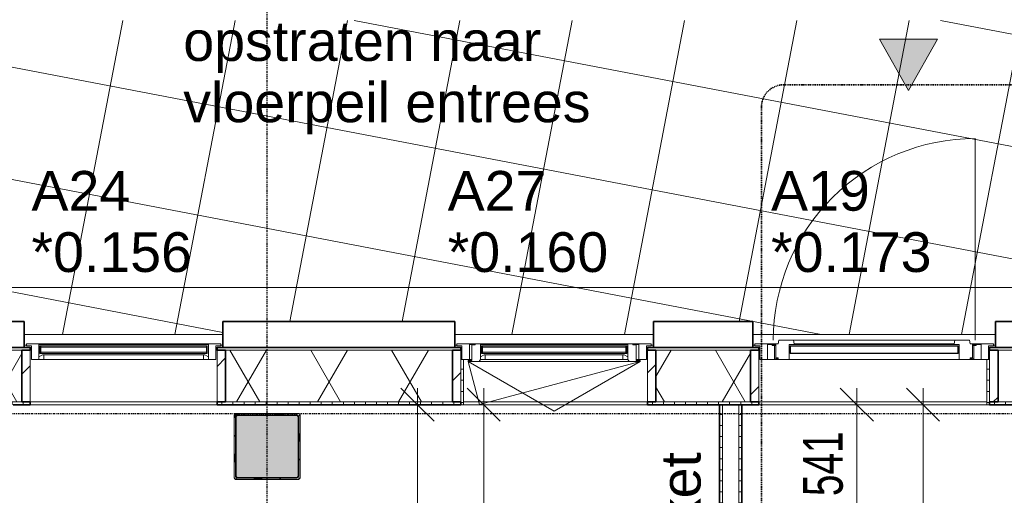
# Model space of a CAD drawing. Header units: millimetres. Extents: x -80560 to 110805, y -11020 to 52719.
# Tile 31 of 152: x 44574 to 49034, y 47429 to 49585. Entities that reach past the tile are written whole.
import ezdxf

# ---------------------------------------------------------------- set-up
doc = ezdxf.new("R2010")
doc.units = ezdxf.units.MM
for name, pattern in [('CENTER2', [20, 8, -4, 4, -4]), ('DASHDOT2', [8, 4, -2, 0, -2]), ('DASHED2-1', [3, 2, -1])]:
    doc.linetypes.add(name, pattern=pattern)
for name, color, linetype, lineweight in [('A-ANNO-DIMS', 211, 'Continuous', 9), ('A-ANNO-DIMS-100', 211, 'Continuous', 9), ('A-ANNO-NOTE', 131, 'Continuous', 18), ('A-ANNO-SYMB', 150, 'Continuous', 9), ('A-DETL-MBND', 5, 'Continuous', 18), ('A-DOOR', 31, 'Continuous', 18), ('A-DOOR-FRAM', 31, 'Continuous', 18), ('A-FLOR', 192, 'Continuous', 18), ('A-FLOR-OVHD', 1, 'DASHED2-1', 18), ('A-FLOR-PATT', 8, 'Continuous', 18), ('A-GENM', 13, 'Continuous', 18), ('A-GLAZ', 151, 'Continuous', 18), ('A-GLAZ-IDEN', 152, 'Continuous', 18), ('A-GLAZ-SILL', 1, 'Continuous', 18), ('A-WALL', 113, 'Continuous', 35), ('A-WALL-PATT', 111, 'Continuous', 35), ('G-ANNO-TEXT', 231, 'Continuous', 9), ('I-WALL', 2, 'Continuous', 18), ('S-COLS', 52, 'Continuous', 18), ('S-GRID', 1, 'Continuous', 9)]:
    doc.layers.add(name, color=color, linetype=linetype, lineweight=lineweight)
doc.styles.add('Arial', font='arial.ttf', dxfattribs={"height": 180})
doc.styles.add('Arial_6', font='arial.ttf', dxfattribs={"width": 0.7, "height": 180})
doc.dimstyles.new('n3o_1_8', dxfattribs={"dimscale": 304.8, "dimtxt": 183.646692, "dimasz": 0.492126, "dimexe": 0.246063, "dimexo": 0.0625, "dimgap": 0.032808, "dimtad": 1, "dimdec": 0, "dimdsep": 46, "dimtxsty": 'Arial_6', "dimblk1": 'OBLIQUE', "dimblk2": 'OBLIQUE', "dimsah": 1, "dimcen": 0.09, "dimdle": 0.246063, "dimazin": 0, "dimtfac": 1, "dimtdec": 4, "dimtix": 1, "dimtmove": 0, "dimatfit": 3, "dimfxl": 0.246063, "dimfxlon": 1, "dimtvp": 1, "dimtolj": 1, "dimtzin": 0, "dimarcsym": 2})
pattern_1 = [(3e-13, (47744.82, 43794.75), (-2e-13, 50), [])]
pattern_2 = [(60, (24894.82, 0), (-274.963, 158.75), []), (120, (24894.82, 0), (-274.963, -158.75), [])]
pattern_3 = [(45, (0, 0), (-141.42136, 141.42136), [])]
pattern_4 = [(0, (0, 0), (0, 50), [])]

# ---------------------------------------------------------------- blocks, each defined once
blk = doc.blocks.new('Leonardo College_EHA_1489_R18_CF_situatie_2020_rvt-1-DO_00 begane grond')
at = {"layer": 'A-FLOR-PATT', "lineweight": 9}
h = blk.add_hatch(dxfattribs=at)
h.set_pattern_fill('FP_25', color=43, style=0, pattern_type=2)
h.set_pattern_definition([(169.149, (24084.14, 38525.2), (-94.128, -491.06), []), (259.149, (24084.14, 38525.2), (491.06, -94.128), [])])
h.paths.add_polyline_path([(14151.7, 9821), (14151.7, 34634), (13184, 34634), (13184, 34771), (12951.7, 34771), (12951.7, 48157), (13184, 48157), (13184, 48216), (18550, 48216), (18550, 48157), (19450, 48157), (19450, 48216), (19700, 48216), (19700, 48157), (20600, 48157), (20600, 48216), (21650, 48216), (21650, 48157), (22550, 48157), (22550, 48216), (23000, 48216), (23000, 48157), (24100, 48157), (24100, 48216), (26625, 48216), (26625, 48202), (26650, 48201.5), (26650, 48157), (28000, 48157), (28000, 48202), (28025, 48202), (28025, 48216), (29775, 48216), (29775, 48202), (29800, 48201), (29800, 48157), (29805, 48157), (29805, 48201), (29825, 48201), (29825, 48166.5), (31125, 48166.5), (31125, 48201), (31145, 48201), (31145, 48157), (31150, 48157), (31150, 48202), (31175, 48202), (31175, 48216), (32800, 48216), (32800, 48157), (33630.7, 48157), (33630.7, 49580.6), (7590.2, 49580.6), (7590.2, 9821), (12289, 9821)], flags=0)
h.paths.add_polyline_path([(10632.4, 32055), (10632.4, 32075), (10622.4, 32075), (10622.4, 32055), (10282.4, 32055), (10282.4, 32075), (10272.4, 32075), (10272.4, 32055), (9932.4, 32055), (9932.4, 32075), (9922.4, 32075), (9922.4, 32055), (9582.4, 32055), (9582.4, 32075), (9572.4, 32075), (9572.4, 32055), (9232.4, 32055), (9232.4, 32075), (9222.4, 32075), (9222.4, 32055), (8882.4, 32055), (8882.4, 32075), (8877.4, 32075), (8877.4, 32655), (10977.4, 32655), (10977.4, 32075), (10972.4, 32075), (10972.4, 32055)], flags=0)
h.paths.add_polyline_path([(67959.7, 48157), (67959.7, 49580.6), (48811.5, 49580.6), (48807.2, 48216), (49300, 48216), (49300, 48157), (51100, 48157), (51100, 48216), (54550, 48216), (54550, 48157), (57250, 48157), (57250, 48216), (60400, 48216), (60400, 48157), (62200, 48157), (62200, 48216), (64450, 48216), (64450, 48157), (67499.3, 48157)], flags=0)
h.paths.add_polyline_path([(27719, 48165.9), (27719, 48210.9), (27991, 48210.9), (27991, 48165.9), (27853.6, 48165.9)], flags=0)
h.paths.add_polyline_path([(27266.3, 48165.9), (26659, 48165.9), (26659, 48210.9), (27711, 48210.9), (27711, 48165.9), (27559.9, 48165.9)], flags=0)
h.paths.add_polyline_path([(31120.2, 48171), (29829, 48171), (29829, 48201), (31120.2, 48201)], flags=0)
at = {"layer": 'A-FLOR', "color": 7}
for p, q in [((19700, 48157), (20600, 48157)), ((21650, 48157), (22550, 48157)), ((23000, 48157), (24100, 48157))]:
    blk.add_line(p, q, dxfattribs=at)
blk = doc.blocks.new('NLRS_28_SCO_UN_staalkolom koker betongevuld_gen_CGA - kolom B-V204-DO_00 begane grond')
at = {"layer": 'S-COLS', "lineweight": 5}
h = blk.add_hatch(dxfattribs=at)
h.set_pattern_fill('FP_161', color=256, style=0, pattern_type=2)
h.set_pattern_definition([(45, (-20800, -47650), (-99.99975, 99.99975), []), (45, (-20715, -47650), (-99.99975, 99.99975), []), (45, (-20710, -47650), (-99.99975, 99.99975), []), (45, (-20705, -47650), (-99.99975, 99.99975), []), (45, (-20700, -47650), (-99.99975, 99.99975), []), (45, (-20695, -47650), (-99.99975, 99.99975), []), (45, (-20690, -47650), (-99.99975, 99.99975), []), (45, (-20685, -47650), (-99.99975, 99.99975), [])])
h.paths.add_polyline_path([(138, -150), (146.5, -146.5), (150, -138), (150, 138), (146.5, 146.5), (138, 150), (-138, 150), (-146.5, 146.5), (-150, 138), (-150, -138), (-146.5, -146.5), (-138, -150)], flags=0)
h.paths.add_polyline_path([(134, -142), (-134, -142), (-139.7, -139.7), (-142, -134), (-142, 134), (-139.7, 139.7), (-134, 142), (134, 142), (139.7, 139.7), (142, 134), (142, -134), (139.7, -139.7)], flags=0)
at = {"layer": 'S-COLS', "lineweight": 9}
blk.add_hatch(color=256, dxfattribs=at).paths.add_polyline_path([(134, -142), (139.7, -139.7), (142, -134), (142, 134), (139.7, 139.7), (134, 142), (-134, 142), (-139.7, 139.7), (-142, 134), (-142, -134), (-139.7, -139.7), (-134, -142)], flags=0)
at = {"layer": 'S-COLS'}
for p, q in [((-150, 138), (-150, -138)), ((-142, -134), (-142, 134)), ((138, 150), (-138, 150)), ((-134, 142), (134, 142)), ((142, 134), (142, -134)), ((150, -138), (150, 138)), ((-138, -150), (138, -150)), ((134, -142), (-134, -142))]:
    blk.add_line(p, q, dxfattribs=at)
at = {"layer": 'S-COLS', "lineweight": 35}
for p, q in [((-142, 134), (-142, -134)), ((134, 142), (-134, 142)), ((142, -134), (142, 134)), ((-134, -142), (134, -142))]:
    blk.add_line(p, q, dxfattribs=at)
at = {"layer": 'S-COLS'}
for centre, radius, start, end in [((-138, 138), 12, 90, 180), ((-134, 134), 8, 90, 180), ((134, 134), 8, 0, 90), ((138, 138), 12, 0, 90), ((-138, -138), 12, 180, 270), ((-134, -134), 8, 180, 270), ((134, -134), 8, 270, 0), ((138, -138), 12, 270, 360)]:
    blk.add_arc(centre, radius, start, end, dxfattribs=at)
at = {"layer": 'S-COLS', "lineweight": 35}
for centre, start, end in [((-134, 134), 90, 180), ((134, 134), 360, 90), ((-134, -134), 180, 270), ((134, -134), 270, 360)]:
    blk.add_arc(centre, 8, start, end, dxfattribs=at)
blk = doc.blocks.new('19112_SW_LeonardoCollege_R2020_rvt-1-DO_00 begane grond')
at = {"color": 50, "lineweight": 9}
blk.add_blockref('NLRS_28_SCO_UN_staalkolom koker betongevuld_gen_CGA - kolom B-V204-DO_00 begane grond', (20800, 47650), dxfattribs=at)
blk = doc.blocks.new('merk 900 draaikiep HOOG - merk 900 draaikiep HOOG-32401496-DO_00 begane grond')
at = {"layer": 'A-GLAZ'}
for p, q in [((-362, 0), (-440, 0)), ((-440, 0), (-440, -10)), ((-362, -4), (-362, 0)), ((440, 0), (362, 0)), ((362, 0), (362, -4)), ((440, -10), (440, 0)), ((-440, -10), (-418, -10)), ((-418, -10), (-418, -72)), ((-384, -72), (-384, -4)), ((-384, -4), (-362, -4)), ((362, -4), (384, -4)), ((384, -4), (384, -72)), ((418, -72), (418, -10)), ((418, -10), (440, -10)), ((-418, -72), (-384, -72)), ((384, -72), (418, -72))]:
    blk.add_line(p, q, dxfattribs=at)
at = {"layer": 'A-GLAZ-SILL'}
for p, q in [((-357, 0), (-362, 0)), ((362, 0), (357, 0)), ((-357, -4), (-362, -4)), ((362, -4), (357, -4)), ((-372, -72), (-384, -72)), ((384, -72), (372, -72))]:
    blk.add_line(p, q, dxfattribs=at)
blk = doc.blocks.new('NLRS_41_GM_WPB_spouwlat-SH_generiek_ISR - 235x38-V71-DO_00 begane grond')
at = {"layer": 'A-GENM'}
h = blk.add_hatch(dxfattribs=at)
h.set_pattern_fill('FP_78', color=256, style=0, pattern_type=2)
h.set_pattern_definition(pattern_3)
h.paths.add_polyline_path([(23027, 47852), (23027, 48087), (22989, 48087), (22989, 47852)], flags=0)
for p, q in [((23027, 48087), (22989, 48087)), ((22989, 48087), (22989, 47852)), ((23027, 47852), (23027, 48087)), ((22989, 47852), (23027, 47852))]:
    blk.add_line(p, q, dxfattribs=at)
blk = doc.blocks.new('NLRS_41_GM_WPB_spouwlat-SH_generiek_ISR - 235x38-V72-DO_00 begane grond')
at = {"layer": 'A-GENM'}
h = blk.add_hatch(dxfattribs=at)
h.set_pattern_fill('FP_81', color=256, style=0, pattern_type=2)
h.set_pattern_definition(pattern_3)
h.paths.add_polyline_path([(24111, 47852), (24111, 48087), (24073, 48087), (24073, 47852)], flags=0)
for p, q in [((24111, 48087), (24073, 48087)), ((24073, 48087), (24073, 47852)), ((24111, 47852), (24111, 48087)), ((24073, 47852), (24111, 47852))]:
    blk.add_line(p, q, dxfattribs=at)
blk = doc.blocks.new('NLRS_41_GM_WPB_spouwlat-SH_generiek_ISR - 235x38-33868849-DO_00 begane grond')
at = {"layer": 'A-DETL-MBND'}
for p, q in [((23032, 48087), (23027, 48087)), ((24073, 48087), (24068, 48087)), ((24061, 47852), (23027, 47852))]:
    blk.add_line(p, q, dxfattribs=at)
blk = doc.blocks.new('41_dagkanten_SH_generiek_ISR - 12x204_5-33886071-DO_00 begane grond')
at = {"layer": 'A-GENM'}
h = blk.add_hatch(dxfattribs=at)
h.set_pattern_fill('FP_79', color=256, style=0, pattern_type=2)
h.set_pattern_definition(pattern_4)
h.paths.add_polyline_path([(24068, 47839.5), (24073, 47839.5), (24073, 48044), (24061, 48044), (24061, 47839.5)], flags=0)
for p, q in [((24061, 48044), (24061, 47839.5)), ((24073, 48044), (24068, 48044)), ((24073, 47839.5), (24073, 48044)), ((24061, 47839.5), (24073, 47839.5))]:
    blk.add_line(p, q, dxfattribs=at)
blk = doc.blocks.new('merk 1100 deur buitendraaiend - merk 1100 deur buitendraaiend-32031216-DO_00 begane grond')
at = {"layer": 'A-GLAZ'}
for p, q in [((-462, 0), (-540, 0)), ((-540, 0), (-540, -10)), ((-462, -4), (-462, 0)), ((540, 0), (462, 0)), ((462, 0), (462, -4)), ((540, -10), (540, 0)), ((-540, -10), (-518, -10)), ((-518, -10), (-518, -72)), ((-484, -72), (-484, -4)), ((-484, -4), (-462, -4)), ((462, -4), (484, -4)), ((484, -4), (484, -72)), ((518, -72), (518, -10)), ((518, -10), (540, -10)), ((-518, -72), (-484, -72)), ((484, -72), (518, -72))]:
    blk.add_line(p, q, dxfattribs=at)
at = {"layer": 'A-GLAZ-SILL'}
for p, q in [((-457, 0), (-462, 0)), ((462, 0), (457, 0))]:
    blk.add_line(p, q, dxfattribs=at)
blk = doc.blocks.new('NLRS_41_GM_WPB_spouwlat-SH_generiek_ISR - 235x38-V200-DO_00 begane grond')
at = {"layer": 'A-GENM'}
h = blk.add_hatch(dxfattribs=at)
h.set_pattern_fill('FP_78', color=256, style=0, pattern_type=2)
h.set_pattern_definition(pattern_3)
h.paths.add_polyline_path([(21677, 47852), (21677, 48087), (21639, 48087), (21639, 47852)], flags=0)
for p, q in [((21677, 48087), (21639, 48087)), ((21639, 48087), (21639, 47852)), ((21677, 47852), (21677, 48087)), ((21639, 47852), (21677, 47852))]:
    blk.add_line(p, q, dxfattribs=at)
blk = doc.blocks.new('NLRS_41_GM_WPB_spouwlat-SH_generiek_ISR - 235x38-V201-DO_00 begane grond')
at = {"layer": 'A-GENM'}
h = blk.add_hatch(dxfattribs=at)
h.set_pattern_fill('FP_81', color=256, style=0, pattern_type=2)
h.set_pattern_definition(pattern_3)
h.paths.add_polyline_path([(22561, 47852), (22561, 48087), (22523, 48087), (22523, 47852)], flags=0)
for p, q in [((22561, 48087), (22523, 48087)), ((22523, 48087), (22523, 47852)), ((22561, 47852), (22561, 48087)), ((22523, 47852), (22561, 47852))]:
    blk.add_line(p, q, dxfattribs=at)
blk = doc.blocks.new('NLRS_41_GM_WPB_spouwlat-SH_generiek_ISR - 235x38-V202-DO_00 begane grond')
at = {"layer": 'A-DETL-MBND'}
for p, q in [((21682, 48087), (21677, 48087)), ((22523, 48087), (22518, 48087)), ((22523, 47852), (21689, 47852))]:
    blk.add_line(p, q, dxfattribs=at)
blk = doc.blocks.new('41_dagkanten_SH_generiek_ISR - 12x204_5-V203-DO_00 begane grond')
at = {"layer": 'A-GENM'}
h = blk.add_hatch(dxfattribs=at)
h.set_pattern_fill('FP_80', color=256, style=0, pattern_type=2)
h.set_pattern_definition(pattern_4)
h.paths.add_polyline_path([(21689, 47839.5), (21689, 48044), (21677, 48044), (21677, 47839.5), (21686.5, 47839.5)], flags=0)
for p, q in [((21682, 48044), (21677, 48044)), ((21677, 48044), (21677, 47839.5)), ((21689, 47839.5), (21689, 48044)), ((21677, 47839.5), (21689, 47839.5))]:
    blk.add_line(p, q, dxfattribs=at)
blk = doc.blocks.new('DPWP_merk 1100 deur buitendraaiend Window1 - Type 1-33672308-DO_00 begane grond')
at = {"layer": 'A-GENM'}
for p, q in [((-462, 0), (-457, 0)), ((-462, -4), (-462, 0)), ((457, 0), (462, 0)), ((462, 0), (462, -4)), ((-452, -4), (-462, -4)), ((-445, -4), (-452, -4)), ((-452, -64), (-452, -4)), ((452, -4), (445, -4)), ((462, -4), (452, -4)), ((452, -4), (452, -64)), ((-484, -68), (-440, -68)), ((-440, -64), (-452, -64)), ((-435, -64), (-440, -64)), ((-440, -68), (-440, -64)), ((-435, -68), (-440, -68)), ((440, -64), (435, -64)), ((440, -68), (435, -68)), ((452, -64), (440, -64)), ((440, -64), (440, -68)), ((440, -68), (484, -68))]:
    blk.add_line(p, q, dxfattribs=at)
blk = doc.blocks.new('DPWP_merk 1100 deur buitendraaiend Window1 Window1 - Type 1-33672270-DO_00 begane grond')
at = {"layer": 'A-DOOR'}
for p, q in [((365.5, 84), (-365.5, 84)), ((363, 68), (-363, 68)), ((363, 64), (-363, 64)), ((385, -4), (-385, -4))]:
    blk.add_line(p, q, dxfattribs=at)
at = {"layer": 'A-DOOR-FRAM'}
for p, q in [((-435, 68), (-457, 68)), ((-457, 68), (-457, 64)), ((-457, 64), (-445, 64)), ((-445, 64), (-445, 4)), ((-432.5, 84), (-435, 68)), ((-365.5, 84), (-432.5, 84)), ((-385, -4), (-385, 64)), ((-385, 64), (-363, 64)), ((-363, 68), (-365.5, 84)), ((-363, 64), (-363, 68)), ((365.5, 84), (363, 68)), ((363, 68), (363, 64)), ((363, 64), (385, 64)), ((432.5, 84), (365.5, 84)), ((385, 64), (385, -4)), ((435, 68), (432.5, 84)), ((457, 68), (435, 68)), ((445, 4), (445, 64)), ((445, 64), (457, 64)), ((457, 64), (457, 68)), ((-445, 4), (-435, 4)), ((-435, 4), (-435, -4)), ((435, -4), (435, 4)), ((435, 4), (445, 4)), ((-435, -4), (-385, -4)), ((385, -4), (435, -4))]:
    blk.add_line(p, q, dxfattribs=at)
blk = doc.blocks.new('Mobility Plan Swing v2 - Mobility Plan Swing v2-33672526-DO_00 begane grond')
at = {"layer": 'A-GENM'}
blk.add_line((-457, -914), (-457, 0), dxfattribs=at)
blk.add_arc((-457, 0), 914, 270, 0, dxfattribs=at)
blk = doc.blocks.new('DPWP_merk 1100 deur buitendraaiend Window1 Window1 Panel1 - Type 1-33672237-DO_00 begane grond')
at = {"layer": 'A-GENM'}
for p, q in [((380, -5), (-380, -5)), ((-380, -5), (-380, -7)), ((-379, -5), (-380, -5)), ((-380, -5), (-380, -41)), ((-380, -7), (380, -7)), ((380, -39), (-380, -39)), ((-380, -39), (-380, -41)), ((-380, -41), (380, -41)), ((-380, -41), (-379, -41)), ((-379, -41), (-379, -5)), ((380, -5), (379, -5)), ((379, -5), (379, -41)), ((379, -41), (380, -41)), ((380, -7), (380, -5)), ((380, -41), (380, -5)), ((380, -41), (380, -39))]:
    blk.add_line(p, q, dxfattribs=at)
blk = doc.blocks.new('NLRS_41_GM_WPB_spouwlat-SH_generiek_ISR - 235x38-V272-DO_00 begane grond')
at = {"layer": 'A-GENM'}
h = blk.add_hatch(dxfattribs=at)
h.set_pattern_fill('FP_78', color=256, style=0, pattern_type=2)
h.set_pattern_definition(pattern_3)
h.paths.add_polyline_path([(19727, 47852), (19727, 48087), (19689, 48087), (19689, 47852)], flags=0)
for p, q in [((19727, 48087), (19689, 48087)), ((19689, 48087), (19689, 47852)), ((19727, 47852), (19727, 48087)), ((19689, 47852), (19727, 47852))]:
    blk.add_line(p, q, dxfattribs=at)
blk = doc.blocks.new('NLRS_41_GM_WPB_spouwlat-SH_generiek_ISR - 235x38-V273-DO_00 begane grond')
at = {"layer": 'A-GENM'}
h = blk.add_hatch(dxfattribs=at)
h.set_pattern_fill('FP_81', color=256, style=0, pattern_type=2)
h.set_pattern_definition(pattern_3)
h.paths.add_polyline_path([(20611, 47852), (20611, 48087), (20573, 48087), (20573, 47852)], flags=0)
for p, q in [((20611, 48087), (20573, 48087)), ((20573, 48087), (20573, 47852)), ((20611, 47852), (20611, 48087)), ((20573, 47852), (20611, 47852))]:
    blk.add_line(p, q, dxfattribs=at)
blk = doc.blocks.new('NLRS_41_GM_WPB_spouwlat-SH_generiek_ISR - 235x38-33868848-DO_00 begane grond')
at = {"layer": 'A-DETL-MBND'}
for p, q in [((18582, 48087), (18577, 48087)), ((19423, 48087), (19418, 48087)), ((19423, 47852), (18577, 47852))]:
    blk.add_line(p, q, dxfattribs=at)
blk = doc.blocks.new('merk 900 vast glas HOOG - merk 900 vast glas HOOG-32395309-DO_00 begane grond')
at = {"layer": 'A-GLAZ'}
for p, q in [((-362, 0), (-440, 0)), ((-440, 0), (-440, -10)), ((-362, -4), (-362, 0)), ((440, 0), (362, 0)), ((362, 0), (362, -4)), ((440, -10), (440, 0)), ((-440, -10), (-418, -10)), ((-418, -10), (-418, -72)), ((-384, -72), (-384, -4)), ((-384, -4), (-362, -4)), ((362, -4), (384, -4)), ((384, -4), (384, -72)), ((418, -72), (418, -10)), ((418, -10), (440, -10)), ((-418, -72), (-384, -72)), ((384, -72), (418, -72))]:
    blk.add_line(p, q, dxfattribs=at)
at = {"layer": 'A-GLAZ-SILL'}
for p, q in [((362, 0), (-362, 0)), ((362, -4), (-362, -4))]:
    blk.add_line(p, q, dxfattribs=at)
blk = doc.blocks.new('30_n3o_RT72_glas met glaslat - Type 1-33690252-DO_00 begane grond')
at = {"layer": 'A-GENM'}
for points in [[(-379, -11), (379, -11), (379, -5), (-379, -5)], [(-379, -41), (379, -41), (379, -35), (-379, -35)]]:
    blk.add_hatch(color=256, dxfattribs=at).paths.add_polyline_path(points, flags=0)
for p, q in [((379, -5), (-379, -5)), ((-379, -5), (-379, -11)), ((-375, -5), (-379, -5)), ((-379, -5), (-379, -41)), ((-379, -11), (379, -11)), ((379, -35), (-379, -35)), ((-379, -35), (-379, -41)), ((-379, -41), (379, -41)), ((-379, -41), (-375, -41)), ((-375, -41), (-375, -5)), ((379, -5), (375, -5)), ((375, -5), (375, -41)), ((375, -41), (379, -41)), ((379, -11), (379, -5)), ((379, -41), (379, -5)), ((379, -41), (379, -35))]:
    blk.add_line(p, q, dxfattribs=at)
blk = doc.blocks.new('DPWP_30_n3o_RT72_glas met glaslat Frame1 - Type 1-33690255-DO_00 begane grond')
at = {"layer": 'A-GENM'}
for p, q in [((-367.317, -5), (-384, -15)), ((-384, -27), (-362, -27)), ((-362, -5), (-367.317, -5)), ((362, -5), (-362, -5)), ((-362, -27), (-362, -5)), ((362, -27), (-362, -27)), ((367.317, -5), (362, -5)), ((362, -5), (362, -27)), ((362, -27), (384, -27)), ((384, -15), (367.317, -5))]:
    blk.add_line(p, q, dxfattribs=at)
blk = doc.blocks.new('31_n3o_RT72_raam binnensponning_771017_v3 - Type 1-33702704-DO_00 begane grond')
at = {"layer": 'A-GENM'}
for p, q in [((-312, 4), (-357, 4)), ((-357, 4), (-357, -1)), ((-334, -68), (-334, 0)), ((-334, 0), (-312, 0)), ((-312, 0), (-312, 4)), ((-312, 4), (312, 4)), ((312, 0), (-312, 0)), ((357, 4), (312, 4)), ((312, 4), (312, 0)), ((312, 0), (334, 0)), ((334, 0), (334, -68)), ((357, -1), (357, 4)), ((-357, -1), (-372, -1)), ((-372, -1), (-372, -72)), ((372, -1), (357, -1)), ((372, -72), (372, -1)), ((-372, -72), (-390, -72)), ((-390, -72), (-390, -76)), ((-390, -76), (-340, -76)), ((-340, -76), (-334, -68)), ((340, -76), (-340, -76)), ((334, -68), (340, -76)), ((340, -76), (390, -76)), ((390, -72), (372, -72)), ((390, -76), (390, -72))]:
    blk.add_line(p, q, dxfattribs=at)
blk = doc.blocks.new('Mobility Plan Swing v2 - Mobility Plan Swing v2-33702714-DO_00 begane grond')
at = {"layer": 'A-GENM'}
for p, q in [((-390, 0), (0, 225.2)), ((0, 225.2), (390, 0)), ((-390, 0), (337.7, 195)), ((390, 0), (337.7, 195))]:
    blk.add_line(p, q, dxfattribs=at)
blk = doc.blocks.new('30_n3o_RT72_glas met glaslat - Type 1-33702709-DO_00 begane grond')
at = {"layer": 'A-GENM'}
for points in [[(326.2, -5), (-329, -5), (-329, -11), (329, -11), (329, -5)], [(326.2, -35), (-329, -35), (-329, -41), (329, -41), (329, -35)]]:
    blk.add_hatch(color=256, dxfattribs=at).paths.add_polyline_path(points, flags=0)
for p, q in [((329, -5), (-329, -5)), ((-329, -5), (-329, -11)), ((-325, -5), (-329, -5)), ((-329, -5), (-329, -41)), ((-329, -11), (329, -11)), ((329, -35), (-329, -35)), ((-329, -35), (-329, -41)), ((-329, -41), (329, -41)), ((-329, -41), (-325, -41)), ((-325, -41), (-325, -5)), ((329, -5), (325, -5)), ((325, -5), (325, -41)), ((325, -41), (329, -41)), ((329, -11), (329, -5)), ((329, -41), (329, -5)), ((329, -41), (329, -35))]:
    blk.add_line(p, q, dxfattribs=at)
blk = doc.blocks.new('DPWP_30_n3o_RT72_glas met glaslat Frame1 - Type 1-33702712-DO_00 begane grond')
at = {"layer": 'A-GENM'}
for p, q in [((-317.317, -5), (-334, -15)), ((-334, -15), (-334, -27)), ((-334, -27), (-312, -27)), ((-312, -5), (-317.317, -5)), ((312, -5), (-312, -5)), ((-312, -27), (-312, -5)), ((312, -27), (-312, -27)), ((317.317, -5), (312, -5)), ((312, -5), (312, -27)), ((312, -27), (334, -27)), ((334, -15), (317.317, -5)), ((334, -27), (334, -15))]:
    blk.add_line(p, q, dxfattribs=at)
blk = doc.blocks.new('00_n3o_sym_entreepijltje - nooduitgang_1_8mm-3376787-DO_00 begane grond')
at = {"layer": 'A-ANNO-NOTE', "lineweight": 9}
blk.add_hatch(color=256, dxfattribs=at).paths.add_polyline_path([(-1.319, -2.322), (0, 0), (1.311, -2.322)], flags=0)
at = {"layer": 'A-ANNO-NOTE'}
for p, q in [((0, 0), (-1.319, -2.322)), ((1.311, -2.322), (0, 0)), ((-1.319, -2.322), (1.311, -2.322))]:
    blk.add_line(p, q, dxfattribs=at)
blk = doc.blocks.new('DIMBLOCK113-DO_00 begane grond')
at = {"layer": 'A-ANNO-DIMS-100'}
for p, q in [((48666.1, 47839.5), (48591.1, 47914.5)), ((48666.1, 39750), (48666.1, 47914.5)), ((48591.1, 47839.5), (48741.1, 47839.5)), ((48666.1, 47839.5), (48591.1, 47839.5)), ((48666.1, 47839.5), (48741.1, 47764.5)), ((48666.1, 39750), (48591.1, 39825)), ((48741.1, 39750), (48591.1, 39750)), ((48666.1, 39750), (48741.1, 39675)), ((48666.1, 39750), (48741.1, 39750))]:
    blk.add_line(p, q, dxfattribs=at)
at = {"layer": 'A-ANNO-DIMS-100', "color": 0, "insert": (48422.4, 43602.6), "char_height": 180, "width": 461.094, "attachment_point": 1, "rotation": 90, "line_spacing_factor": 0.941778, "style": 'Arial_6'}
blk.add_mtext('8090', dxfattribs=at)
blk = doc.blocks.new('_Oblique')
at = {"color": 0, "linetype": 'ByBlock', "lineweight": -2}
blk.add_line((-0.5, -0.5), (0.5, 0.5), dxfattribs=at)
blk = doc.blocks.new('DIMBLOCK291-DO_00 begane grond')
at = {"layer": 'A-ANNO-DIMS-100'}
for p, q in [((46376, 47839.5), (46301, 47914.5)), ((46376, 43050), (46376, 47914.5)), ((46301, 47839.5), (46451, 47839.5)), ((46376, 47839.5), (46301, 47839.5)), ((46376, 47839.5), (46451, 47764.5)), ((46376, 43050), (46301, 43125)), ((46301, 43050), (46451, 43050)), ((46376, 43050), (46301, 43050)), ((46376, 43050), (46451, 42975))]:
    blk.add_line(p, q, dxfattribs=at)
at = {"layer": 'A-ANNO-DIMS-100', "color": 0, "insert": (46132.3, 45252.6), "char_height": 180, "width": 461.094, "attachment_point": 1, "rotation": 90, "line_spacing_factor": 0.941778, "style": 'Arial_6'}
blk.add_mtext('4790', dxfattribs=at)
blk = doc.blocks.new('DIMBLOCK323-DO_00 begane grond')
at = {"layer": 'A-ANNO-DIMS-100'}
for p, q in [((46676, 47839.5), (46601, 47914.5)), ((46676, 47914.5), (46676, 45440)), ((46751, 47839.5), (46601, 47839.5)), ((46676, 47839.5), (46751, 47764.5)), ((46676, 47839.5), (46751, 47839.5)), ((46676, 45440), (46601, 45515)), ((46751, 45440), (46601, 45440)), ((46676, 45440), (46751, 45365)), ((46676, 45440), (46751, 45440))]:
    blk.add_line(p, q, dxfattribs=at)
at = {"layer": 'A-ANNO-DIMS-100', "color": 0, "insert": (46432.3, 46447.6), "char_height": 180, "width": 461.094, "attachment_point": 1, "rotation": 90, "line_spacing_factor": 0.941778, "style": 'Arial_6'}
blk.add_mtext('2400', dxfattribs=at)
blk = doc.blocks.new('DIMBLOCK341-DO_00 begane grond')
at = {"layer": 'A-ANNO-DIMS-100'}
for p, q in [((48366.1, 47839.5), (48291.1, 47914.5)), ((48366.1, 47299), (48366.1, 47914.5)), ((48291.1, 47839.5), (48441.1, 47839.5)), ((48366.1, 47839.5), (48291.1, 47839.5)), ((48366.1, 47839.5), (48441.1, 47764.5)), ((48366.1, 47299), (48291.1, 47374)), ((48441.1, 47299), (48291.1, 47299)), ((48366.1, 47299), (48441.1, 47224)), ((48366.1, 47299), (48441.1, 47299))]:
    blk.add_line(p, q, dxfattribs=at)
at = {"layer": 'A-ANNO-DIMS-100', "color": 0, "insert": (48122.4, 47425.2), "char_height": 180, "width": 345.821, "attachment_point": 1, "rotation": 90, "line_spacing_factor": 0.941778, "style": 'Arial_6'}
blk.add_mtext('541', dxfattribs=at)

msp = doc.modelspace()

# ---------------------------------------------------------------- hatches: boundary and pattern name
at = {"layer": 'A-WALL-PATT', "lineweight": 18}
h = msp.add_hatch(dxfattribs=at)
h.set_pattern_fill('FP_83', color=256, style=0, pattern_type=2)
h.set_pattern_definition([(180, (55190.07, 48099), (1e-13, -50), [])])
h.paths.add_polyline_path([(72184.3, 48087), (72184.3, 48099), (71767.8, 48099), (71767.8, 48087), (71837.1, 48087)], flags=0)
h.paths.add_polyline_path([(70021.8, 48087), (70021.8, 48099), (60367.8, 48099), (60367.8, 48087), (69983.8, 48087)], flags=0)
h.paths.add_polyline_path([(58915.5, 48087), (59521.8, 48087), (59521.8, 48099), (58767.8, 48099), (58767.8, 48087), (58805.8, 48087)], flags=0)
h.paths.add_polyline_path([(56107.8, 48087), (57721.8, 48087), (57721.8, 48099), (56088.8, 48099), (56088.8, 48087)], flags=0)
h.paths.add_polyline_path([(53042.1, 48087), (54650.8, 48087), (54650.8, 48099), (52938.8, 48099), (52938.8, 48087), (52957.8, 48087)], flags=0)
h.paths.add_polyline_path([(49005.8, 48087), (51500.8, 48087), (51500.8, 48099), (48967.8, 48099), (48967.8, 48087)], flags=0)
h.paths.add_polyline_path([(47883.8, 48087), (47921.8, 48087), (47921.8, 48099), (47417.8, 48099), (47417.8, 48087), (47756, 48087)], flags=0)
h.paths.add_polyline_path([(46571.8, 48087), (46571.8, 48099), (45467.8, 48099), (45467.8, 48087), (46533.8, 48087)], flags=0)
h.paths.add_polyline_path([(44621.8, 48087), (44621.8, 48099), (44317.8, 48099), (44317.8, 48087), (44583.8, 48087)], flags=0)
h.paths.add_polyline_path([(43471.8, 48087), (43471.8, 48099), (38195.8, 48099), (38195.8, 48087), (43433.8, 48087)], flags=0)
h = msp.add_hatch(dxfattribs=at)
h.set_pattern_fill('FP_2', color=256, style=0, pattern_type=2)
h.set_pattern_definition(pattern_2)
h.paths.add_polyline_path([(72184.3, 47852), (72184.3, 48087), (71805.8, 48087), (71805.8, 47852), (71837.1, 47852)], flags=0)
h.paths.add_polyline_path([(69983.8, 47852), (69983.8, 48087), (60405.8, 48087), (60405.8, 47852), (69487.7, 47852)], flags=0)
h.paths.add_polyline_path([(59483.8, 47852), (59483.8, 48087), (58805.8, 48087), (58805.8, 47852), (59209.2, 47852)], flags=0)
h.paths.add_polyline_path([(57683.8, 47852), (57683.8, 48087), (56107.8, 48087), (56107.8, 47852), (57447.2, 47852)], flags=0)
h.paths.add_polyline_path([(54631.8, 47852), (54631.8, 48087), (52957.8, 48087), (52957.8, 47852), (53629.4, 47852)], flags=0)
h.paths.add_polyline_path([(51481.8, 47852), (51481.8, 48087), (49005.8, 48087), (49005.8, 47852), (51280.1, 47852)], flags=0)
h.paths.add_polyline_path([(47883.8, 47852), (47883.8, 48087), (47455.8, 48087), (47455.8, 47852), (47756, 47852)], flags=0)
h.paths.add_polyline_path([(46533.8, 47852), (46533.8, 48087), (45505.8, 48087), (45505.8, 47852), (45994, 47852)], flags=0)
h.paths.add_polyline_path([(44583.8, 47852), (44583.8, 48087), (44355.8, 48087), (44355.8, 47852), (44532.3, 47852)], flags=0)
h.paths.add_polyline_path([(43433.8, 47852), (43433.8, 48087), (38207.8, 48087), (38207.8, 47852), (43057.3, 47852)], flags=0)
h = msp.add_hatch(dxfattribs=at)
h.set_pattern_fill('FP_84', color=256, angle=-270, style=0, pattern_type=2)
h.set_pattern_definition([(270, (55190.07, 48099), (50, 2e-13), [])])
h.paths.add_polyline_path([(72184.3, 47839.5), (72184.3, 47852), (71767.8, 47852), (71767.8, 47839.5), (71837.1, 47839.5)], flags=0)
h.paths.add_polyline_path([(70021.8, 47839.5), (70021.8, 47852), (60367.8, 47852), (60367.8, 47839.5), (69644.8, 47839.5)], flags=0)
h.paths.add_polyline_path([(58915.5, 47839.5), (59521.8, 47839.5), (59521.8, 47852), (58767.8, 47852), (58767.8, 47839.5)], flags=0)
h.paths.add_polyline_path([(57153.5, 47839.5), (57721.8, 47839.5), (57721.8, 47852), (56044.8, 47852), (56044.8, 47839.5), (56859.8, 47839.5)], flags=0)
h.paths.add_polyline_path([(54694.8, 47839.5), (54694.8, 47852), (52894.8, 47852), (52894.8, 47839.5), (53629.4, 47839.5)], flags=0)
h.paths.add_polyline_path([(51280.1, 47839.5), (51544.8, 47839.5), (51544.8, 47852), (48967.8, 47852), (48967.8, 47839.5), (50105.4, 47839.5)], flags=0)
h.paths.add_polyline_path([(47756, 47839.5), (47921.8, 47839.5), (47921.8, 47852), (47417.8, 47852), (47417.8, 47839.5)], flags=0)
h.paths.add_polyline_path([(46571.8, 47839.5), (46571.8, 47852), (45467.8, 47852), (45467.8, 47839.5), (45994, 47839.5)], flags=0)
h.paths.add_polyline_path([(44544.8, 47839.5), (44621.8, 47839.5), (44621.8, 47852), (44532.3, 47852), (44532.3, 47839.5)], flags=0)
h.paths.add_polyline_path([(43471.8, 47839.5), (43471.8, 47852), (38442.8, 47852), (38442.8, 47839.5), (43057.3, 47839.5)], flags=0)
h.paths.add_polyline_path([(44317.8, 47839.5), (44457.3, 47839.5), (44457.3, 47852), (44317.8, 47852)], flags=0)
h = msp.add_hatch(dxfattribs=at)
h.set_pattern_fill('FP_41', color=256, angle=90, style=0, pattern_type=2)
h.set_pattern_definition(pattern_1)
h.paths.add_polyline_path([(47756, 39750), (47757.3, 39750), (47757.3, 39770), (47744.8, 39770), (47744.8, 39750)], flags=0)
h.paths.add_polyline_path([(47757.3, 40830), (47757.3, 40862.5), (47744.8, 40862.5), (47744.8, 40830)], flags=0)
h.paths.add_polyline_path([(47744.8, 40937.5), (47757.3, 40937.5), (47757.3, 42962.5), (47744.8, 42962.5), (47744.8, 40950)], flags=0)
h.paths.add_polyline_path([(47744.8, 43037.5), (47757.3, 43037.5), (47757.3, 43660), (47744.8, 43660), (47744.8, 43050)], flags=0)
h.paths.add_polyline_path([(47757.3, 45440), (47757.3, 47839.5), (47744.8, 47839.5), (47744.8, 45440)], flags=0)
h = msp.add_hatch(dxfattribs=at)
h.set_pattern_fill('FP_2', color=256, style=0, pattern_type=2)
h.set_pattern_definition(pattern_2)
h.paths.add_polyline_path([(47832.3, 39737.5), (47832.3, 39770), (47757.3, 39770), (47757.3, 39737.5)], flags=0)
h.paths.add_polyline_path([(47832.3, 40830), (47832.3, 43660), (47757.3, 43660), (47757.3, 40830)], flags=0)
h.paths.add_polyline_path([(47757.3, 45440), (47832.3, 45440), (47832.3, 47839.5), (47757.3, 47839.5), (47757.3, 46914.5)], flags=0)
h = msp.add_hatch(dxfattribs=at)
h.set_pattern_fill('FP_41', color=256, angle=90, style=0, pattern_type=2)
h.set_pattern_definition(pattern_1)
h.paths.add_polyline_path([(47844.8, 39662.5), (47844.8, 39770), (47832.3, 39770), (47832.3, 39662.5)], flags=0)
h.paths.add_polyline_path([(47844.8, 40830), (47844.8, 43660), (47832.3, 43660), (47832.3, 40830)], flags=0)
h.paths.add_polyline_path([(47844.8, 45440), (47844.8, 47839.5), (47832.3, 47839.5), (47832.3, 45440)], flags=0)

# ---------------------------------------------------------------- linework, layer by layer
at = {"layer": 'A-ANNO-SYMB', "linetype": 'DASHDOT2', "lineweight": 35}
for p, q in [((57383.7, 49289.7), (48034.6, 49289.7)), ((47934.6, 49189.7), (47934.6, 44264.6))]:
    msp.add_line(p, q, dxfattribs=at)
msp.add_arc((48034.6, 49189.7), 100, 90, 180, dxfattribs=at)
at = {"layer": 'A-DETL-MBND'}
for p, q in [((44594.8, 48110), (44604.8, 48110)), ((45484.8, 48110), (45494.8, 48110)), ((46544.8, 48110), (46554.8, 48110)), ((47434.8, 48110), (47444.8, 48110)), ((47894.8, 48110), (47904.8, 48110)), ((48984.8, 48110), (48994.8, 48110))]:
    msp.add_line(p, q, dxfattribs=at)
at = {"layer": 'A-FLOR'}
msp.add_line((45467.8, 47839.5), (44621.8, 47839.5), dxfattribs=at)
at = {"layer": 'A-FLOR-OVHD'}
msp.add_line((37923.8, 48371), (104065.3, 48371), dxfattribs=at)
at = {"layer": 'A-WALL'}
for p, q in [((44594.8, 48216), (44344.8, 48216)), ((44594.8, 48099), (44594.8, 48216)), ((46544.8, 48216), (45494.8, 48216)), ((45494.8, 48216), (45494.8, 48099)), ((46544.8, 48099), (46544.8, 48216)), ((47894.8, 48216), (47444.8, 48216)), ((47444.8, 48216), (47444.8, 48099)), ((47894.8, 48099), (47894.8, 48216)), ((51519.8, 48216), (48994.8, 48216)), ((48994.8, 48216), (48994.8, 48099)), ((44621.8, 48099), (44317.8, 48099)), ((44583.8, 47852), (44583.8, 48087)), ((44583.8, 48087), (44621.8, 48087)), ((44621.8, 48087), (44621.8, 48099)), ((46571.8, 48099), (45467.8, 48099)), ((45467.8, 48099), (45467.8, 48087)), ((45467.8, 48087), (45505.8, 48087)), ((45505.8, 48087), (45505.8, 47852)), ((46533.8, 47852), (46533.8, 48087)), ((46533.8, 48087), (46571.8, 48087)), ((46571.8, 48087), (46571.8, 48099)), ((47921.8, 48099), (47417.8, 48099)), ((47417.8, 48099), (47417.8, 48087)), ((47417.8, 48087), (47455.8, 48087)), ((47455.8, 48087), (47455.8, 47852)), ((47883.8, 47852), (47883.8, 48087)), ((47883.8, 48087), (47921.8, 48087)), ((47921.8, 48087), (47921.8, 48099)), ((48967.8, 48099), (48967.8, 48087)), ((48967.8, 48099), (51519.8, 48099)), ((48967.8, 48087), (49005.8, 48087)), ((49005.8, 48087), (49005.8, 47852)), ((44544.8, 47839.5), (44621.8, 47839.5)), ((44621.8, 47852), (44583.8, 47852)), ((44621.8, 47839.5), (44621.8, 47852)), ((45505.8, 47852), (45467.8, 47852)), ((45467.8, 47852), (45467.8, 47839.5)), ((45467.8, 47839.5), (46571.8, 47839.5)), ((46571.8, 47852), (46533.8, 47852)), ((46571.8, 47839.5), (46571.8, 47852)), ((47455.8, 47852), (47417.8, 47852)), ((47417.8, 47852), (47417.8, 47839.5)), ((47417.8, 47839.5), (47921.8, 47839.5)), ((47921.8, 47852), (47883.8, 47852)), ((47921.8, 47839.5), (47921.8, 47852)), ((49005.8, 47852), (48967.8, 47852)), ((48967.8, 47852), (48967.8, 47839.5)), ((48967.8, 47839.5), (51519.8, 47839.5))]:
    msp.add_line(p, q, dxfattribs=at)
at = {"layer": 'A-WALL', "lineweight": 18}
for p, q in [((44583.8, 48087), (44355.8, 48087)), ((44621.8, 48099), (44626.8, 48099)), ((44621.8, 48087), (44626.8, 48087)), ((45462.8, 48099), (45467.8, 48099)), ((45462.8, 48087), (45467.8, 48087)), ((46533.8, 48087), (45505.8, 48087)), ((46571.8, 48099), (46576.8, 48099)), ((46571.8, 48087), (46576.8, 48087)), ((47412.8, 48099), (47417.8, 48099)), ((47412.8, 48087), (47417.8, 48087)), ((47883.8, 48087), (47455.8, 48087)), ((47921.8, 48099), (47926.8, 48099)), ((47921.8, 48087), (47926.8, 48087)), ((48962.8, 48099), (48967.8, 48099)), ((48962.8, 48087), (48967.8, 48087)), ((51481.8, 48087), (49005.8, 48087)), ((44355.8, 47852), (44583.8, 47852)), ((45467.8, 47852), (44621.8, 47852)), ((45467.8, 47839.5), (44621.8, 47839.5)), ((46533.8, 47852), (45505.8, 47852)), ((47417.8, 47852), (46583.8, 47852)), ((47417.8, 47839.5), (46583.8, 47839.5)), ((47883.8, 47852), (47455.8, 47852)), ((47757.3, 47839.5), (47757.3, 45440)), ((47832.3, 47839.5), (47832.3, 45440)), ((48955.8, 47852), (47921.8, 47852)), ((48955.8, 47839.5), (47921.8, 47839.5)), ((51481.8, 47852), (49005.8, 47852))]:
    msp.add_line(p, q, dxfattribs=at)
at = {"layer": 'I-WALL', "lineweight": 35}
for p, q in [((47744.8, 47839.5), (47744.8, 45440)), ((47844.8, 45440), (47844.8, 47839.5))]:
    msp.add_line(p, q, dxfattribs=at)
at = {"layer": 'S-GRID', "linetype": 'CENTER2', "lineweight": 25}
for p, q in [((45694.8, 4383.3), (45694.8, 52119.1)), ((29945.3, 47800), (110204.9, 47800))]:
    msp.add_line(p, q, dxfattribs=at)

# ---------------------------------------------------------------- block references
at = {"color": 250, "lineweight": 5}
for name in ['Leonardo College_EHA_1489_R18_CF_situatie_2020_rvt-1-DO_00 begane grond', '19112_SW_LeonardoCollege_R2020_rvt-1-DO_00 begane grond']:
    msp.add_blockref(name, (24894.8, 0), dxfattribs=at)
at = {"layer": 'A-ANNO-NOTE', "xscale": 100, "yscale": 100, "zscale": 100, "rotation": 180}
msp.add_blockref('00_n3o_sym_entreepijltje - nooduitgang_1_8mm-3376787-DO_00 begane grond', (48600.4, 49263.8), dxfattribs=at)
at = {"layer": 'A-DOOR'}
msp.add_blockref('DPWP_merk 1100 deur buitendraaiend Window1 Window1 - Type 1-33672270-DO_00 begane grond', (48444.8, 48048), dxfattribs=at)
at = {"layer": 'A-GENM', "rotation": 180}
for name, p in [('Mobility Plan Swing v2 - Mobility Plan Swing v2-33672526-DO_00 begane grond', (48444.8, 48132)), ('Mobility Plan Swing v2 - Mobility Plan Swing v2-33702714-DO_00 begane grond', (46994.8, 48036))]:
    msp.add_blockref(name, p, dxfattribs=at)
at = {"layer": 'A-GENM'}
for name, p in [('NLRS_41_GM_WPB_spouwlat-SH_generiek_ISR - 235x38-V272-DO_00 begane grond', (24894.8, 0)), ('NLRS_41_GM_WPB_spouwlat-SH_generiek_ISR - 235x38-33868848-DO_00 begane grond', (26044.8, 0)), ('30_n3o_RT72_glas met glaslat - Type 1-33690252-DO_00 begane grond', (45044.8, 48112)), ('NLRS_41_GM_WPB_spouwlat-SH_generiek_ISR - 235x38-V273-DO_00 begane grond', (24894.8, 0)), ('NLRS_41_GM_WPB_spouwlat-SH_generiek_ISR - 235x38-V200-DO_00 begane grond', (24894.8, 0)), ('NLRS_41_GM_WPB_spouwlat-SH_generiek_ISR - 235x38-V202-DO_00 begane grond', (24894.8, 0)), ('31_n3o_RT72_raam binnensponning_771017_v3 - Type 1-33702704-DO_00 begane grond', (46994.8, 48112)), ('30_n3o_RT72_glas met glaslat - Type 1-33702709-DO_00 begane grond', (46994.8, 48112)), ('NLRS_41_GM_WPB_spouwlat-SH_generiek_ISR - 235x38-V201-DO_00 begane grond', (24894.8, 0)), ('NLRS_41_GM_WPB_spouwlat-SH_generiek_ISR - 235x38-V71-DO_00 begane grond', (24894.8, 0)), ('NLRS_41_GM_WPB_spouwlat-SH_generiek_ISR - 235x38-33868849-DO_00 begane grond', (24894.8, 0)), ('DPWP_merk 1100 deur buitendraaiend Window1 - Type 1-33672308-DO_00 begane grond', (48444.8, 48112)), ('DPWP_merk 1100 deur buitendraaiend Window1 Window1 Panel1 - Type 1-33672237-DO_00 begane grond', (48444.8, 48112)), ('NLRS_41_GM_WPB_spouwlat-SH_generiek_ISR - 235x38-V72-DO_00 begane grond', (24894.8, 0)), ('DPWP_30_n3o_RT72_glas met glaslat Frame1 - Type 1-33690255-DO_00 begane grond', (45044.8, 48071)), ('41_dagkanten_SH_generiek_ISR - 12x204_5-V203-DO_00 begane grond', (24894.8, 0)), ('DPWP_30_n3o_RT72_glas met glaslat Frame1 - Type 1-33702712-DO_00 begane grond', (46994.8, 48071)), ('41_dagkanten_SH_generiek_ISR - 12x204_5-33886071-DO_00 begane grond', (24894.8, 0))]:
    msp.add_blockref(name, p, dxfattribs=at)
at = {"layer": 'A-GLAZ'}
for name, p in [('merk 900 vast glas HOOG - merk 900 vast glas HOOG-32395309-DO_00 begane grond', (45044.8, 48116)), ('merk 900 draaikiep HOOG - merk 900 draaikiep HOOG-32401496-DO_00 begane grond', (46994.8, 48116)), ('merk 1100 deur buitendraaiend - merk 1100 deur buitendraaiend-32031216-DO_00 begane grond', (48444.8, 48116))]:
    msp.add_blockref(name, p, dxfattribs=at)

# ---------------------------------------------------------------- texts
at = {"layer": 'A-GLAZ-IDEN', "lineweight": 9, "char_height": 180, "attachment_point": 1, "style": 'Arial'}
for s, insert, width in [('A24', (44627.1, 48899), 537.131), ('A27', (46512.6, 48899), 537.131), ('A19', (47977.5, 48899), 537.131), ('*0.156', (44627.1, 48621.2), 865.822), ('*0.160', (46512.6, 48621.2), 865.822), ('*0.173', (47977.5, 48621.2), 865.822)]:
    msp.add_mtext(s, dxfattribs=dict(at, insert=insert, width=width))
at = {"layer": 'G-ANNO-TEXT', "color": 7, "char_height": 180, "attachment_point": 1, "style": 'Arial'}
for s, insert, width in [('opstraten naar ', (45315, 49577.8), 1972.151), ('vloerpeil entrees', (45315, 49300), 2108.438)]:
    msp.add_mtext(s, dxfattribs=dict(at, insert=insert, width=width))
at = {"layer": 'G-ANNO-TEXT', "color": 7, "insert": (47478.5, 44892.2), "char_height": 180, "width": 3158.649, "attachment_point": 1, "rotation": 90, "style": 'Arial'}
msp.add_mtext('kleine balie + schuifloket', dxfattribs=at)

# ---------------------------------------------------------------- dimensions: what is measured, and where the dimension line sits
at = {"layer": 'A-ANNO-DIMS'}
for base, p1, p2, override, picture, middle in [((46376.0237466, 47839.5), (46301.0237466, 43050), (46301.0237466, 47839.5), {"dimpost": '<>', "dimfxl": 4789.5}, 'DIMBLOCK291-DO_00 begane grond', (46274.1206083, 45444.75)), ((46676.0237466, 45440), (46751.0237466, 47839.5), (46751.0237466, 45440), {"dimpost": '<>', "dimfxl": 2399.5}, 'DIMBLOCK323-DO_00 begane grond', (46574.1206083, 46639.75)), ((48366.116571, 47839.5), (48441.116571, 47299), (48291.116571, 47839.5), {"dimpost": '<>', "dimfxl": 560.928026}, 'DIMBLOCK341-DO_00 begane grond', (48264.2134327, 47569.25)), ((48666.116571, 47839.5), (48741.116571, 39750), (48591.116571, 47839.5), {"dimpost": '<>', "dimfxl": 8090.890572}, 'DIMBLOCK113-DO_00 begane grond', (48564.2134327, 43794.75))]:
    dim = msp.add_linear_dim(base=base, p1=p1, p2=p2, angle=90, dimstyle='n3o_1_8', override=override, dxfattribs=at)
    dim.commit()
    dim.dimension.update_dxf_attribs({"geometry": picture, "text_midpoint": middle})

doc.saveas('drawing.dxf')
